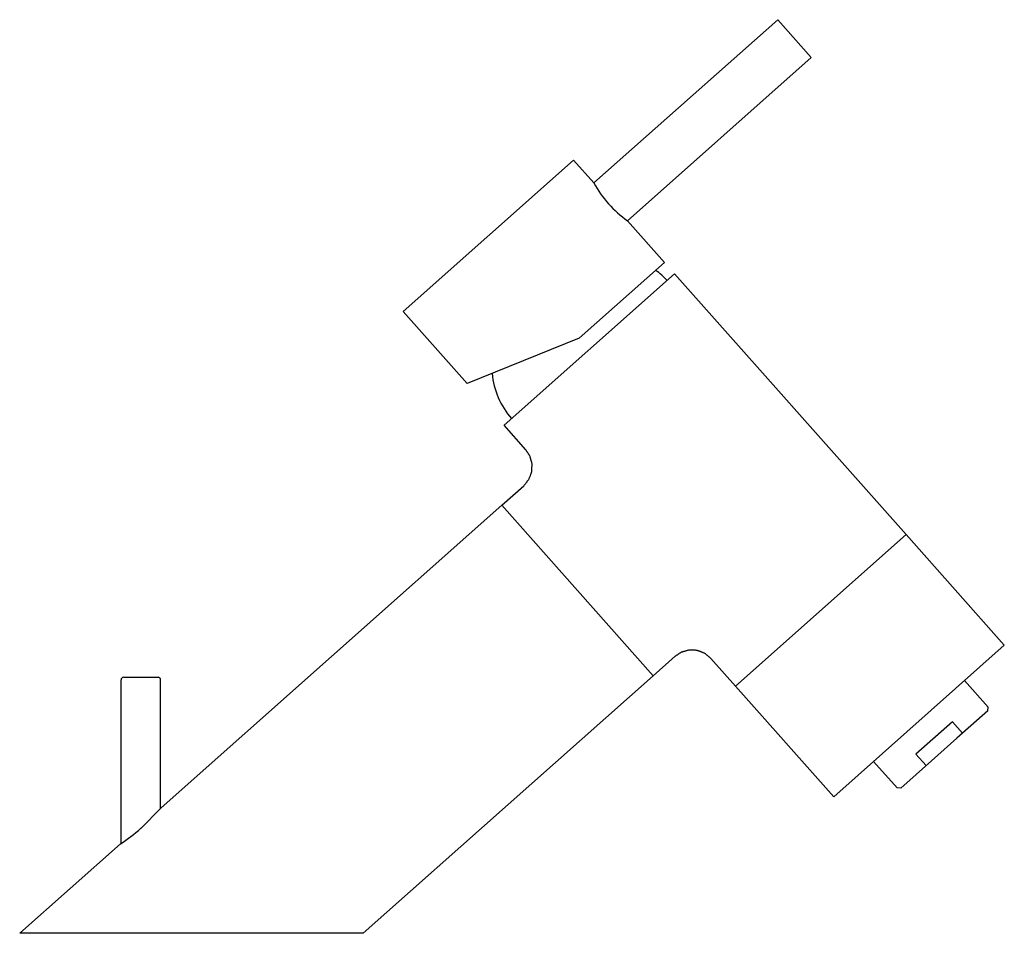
# Model space of a CAD drawing. Header units: millimetres. Extents: x -0.034 to 0.16, y 0 to 0.18.
import ezdxf

# ---------------------------------------------------------------- set-up
doc = ezdxf.new("R2010")
doc.units = ezdxf.units.MM
doc.layers.add('BLOCKS', color=3, linetype='Continuous')

msp = doc.modelspace()

# ---------------------------------------------------------------- linework, layer by layer
at = {"layer": 'BLOCKS'}
for p, q in [((0.115663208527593, 0.1802382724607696), (0.07939500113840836, 0.1480378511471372)), ((0.115663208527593, 0.1802382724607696), (0.1223024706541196, 0.1727602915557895)), ((0.1223024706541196, 0.1727602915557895), (0.08603426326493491, 0.1405598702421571)), ((0.04176052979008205, 0.122647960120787), (0.07541144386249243, 0.1525246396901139)), ((0.07939500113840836, 0.1480378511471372), (0.07541144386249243, 0.1525246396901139)), ((0.09333745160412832, 0.132334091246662), (0.08603426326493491, 0.1405598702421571)), ((0.09333745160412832, 0.132334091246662), (0.07651199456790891, 0.117395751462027)), ((0.06167831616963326, 0.1002140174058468), (0.09532923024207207, 0.1300906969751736)), ((0.140994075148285, 0.07865714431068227), (0.09532923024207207, 0.1300906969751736)), ((0.05437512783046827, 0.1084397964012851), (0.04176052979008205, 0.122647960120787)), ((0.07651199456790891, 0.117395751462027), (0.05437512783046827, 0.1084397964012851)), ((0.06598719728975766, 0.09536080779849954), (0.06167831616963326, 0.1002140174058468)), ((0.06123060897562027, 0.08445141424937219), (0.06556783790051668, 0.08830218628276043)), ((-0.006000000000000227, 0.02476128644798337), (0.06123060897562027, 0.08445141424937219)), ((0.06123060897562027, 0.08445141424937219), (0.09110728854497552, 0.05080050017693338)), ((0.1073431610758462, 0.04878046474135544), (0.140994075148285, 0.07865714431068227)), ((0.1603807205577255, 0.05682144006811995), (0.140994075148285, 0.07865714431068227)), ((0.1603807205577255, 0.05682144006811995), (0.1267298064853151, 0.02694476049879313)), ((0.09110728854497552, 0.05080050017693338), (0.09544451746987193, 0.05465127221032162)), ((0.1073431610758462, 0.04878046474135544), (0.102503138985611, 0.05423191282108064)), ((0.03388930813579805, 0), (0.09110728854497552, 0.05080050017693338)), ((-0.01390000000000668, 0.01772385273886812), (-0.01390000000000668, 0.05000000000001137)), ((-0.01339999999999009, 0.05049999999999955), (-0.006599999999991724, 0.05049999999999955)), ((-0.006100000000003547, 0.02464901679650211), (-0.006100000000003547, 0.05000000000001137)), ((0.1267298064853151, 0.02694476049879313), (0.1073431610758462, 0.04878046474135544)), ((0.1571763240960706, 0.04461562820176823), (0.1525288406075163, 0.04985021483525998)), ((0.1571343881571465, 0.04390976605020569), (0.1510429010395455, 0.03850149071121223)), ((0.1571343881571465, 0.04390976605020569), (0.1571763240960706, 0.04461562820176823)), ((0.1501292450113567, 0.04170208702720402), (0.1429566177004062, 0.03533393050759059)), ((0.1501292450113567, 0.04170208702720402), (0.1521210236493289, 0.03945869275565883)), ((0.1510429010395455, 0.03850149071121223), (0.1460265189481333, 0.0340477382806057)), ((0.14494839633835, 0.03309053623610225), (0.1429566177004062, 0.03533393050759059)), ((0.1392291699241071, 0.02868139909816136), (0.1345816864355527, 0.03391598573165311)), ((0.1460265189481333, 0.0340477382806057), (0.1399350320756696, 0.02863946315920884)), ((0.1399350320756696, 0.02863946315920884), (0.1392291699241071, 0.02868139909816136)), ((-0.009978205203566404, 0.02070889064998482), (-0.005967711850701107, 0.02472907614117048)), ((-0.03388930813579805, 0), (-0.01399999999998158, 0.01765855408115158)), ((0.03388930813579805, 0), (-0.03388930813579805, 0))]:
    msp.add_line(p, q, dxfattribs=at)
for centre, radius, start, end in [((0.09911938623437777, 0.1588636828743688), 0.02250000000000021, 208.7604115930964, 234.4395884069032), ((0.08224575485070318, 0.1184746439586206), 0.015496, 41.5999999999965, 52.76285460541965), ((0.07476179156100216, 0.1118300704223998), 0.015496, 185.1333999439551, 221.5999999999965), ((-0.01339999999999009, 0.05000000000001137), 0.0005, 90, 180), ((-0.006599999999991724, 0.05000000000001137), 0.0005, 0, 90), ((-0.03214091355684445, 0.04541906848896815), 0.03316231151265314, 303.1637733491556, 311.8861721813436)]:
    msp.add_arc(centre, radius, start, end, dxfattribs=at)
for points in [[(0.06677027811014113, 0.09417445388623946), (0.06598719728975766, 0.09536080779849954)], [(0.06721177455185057, 0.09264366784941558), (0.06677027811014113, 0.09417445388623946)], [(0.06714931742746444, 0.0910516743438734), (0.06721177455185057, 0.09264366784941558)], [(0.06556783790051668, 0.08830218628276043), (0.06658976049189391, 0.08956107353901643)], [(0.06658976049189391, 0.08956107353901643), (0.06714931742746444, 0.0910516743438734)], [(0.09663087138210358, 0.0554343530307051), (0.09544451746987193, 0.05465127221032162)], [(0.09816165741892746, 0.05587584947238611), (0.09663087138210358, 0.0554343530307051)], [(0.09975365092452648, 0.05581339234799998), (0.09816165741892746, 0.05587584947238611)], [(0.101244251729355, 0.05525383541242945), (0.09975365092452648, 0.05581339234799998)], [(0.102503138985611, 0.05423191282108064), (0.101244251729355, 0.05525383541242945)]]:
    msp.add_open_spline(points, degree=1, dxfattribs=at)

doc.saveas('drawing.dxf')
